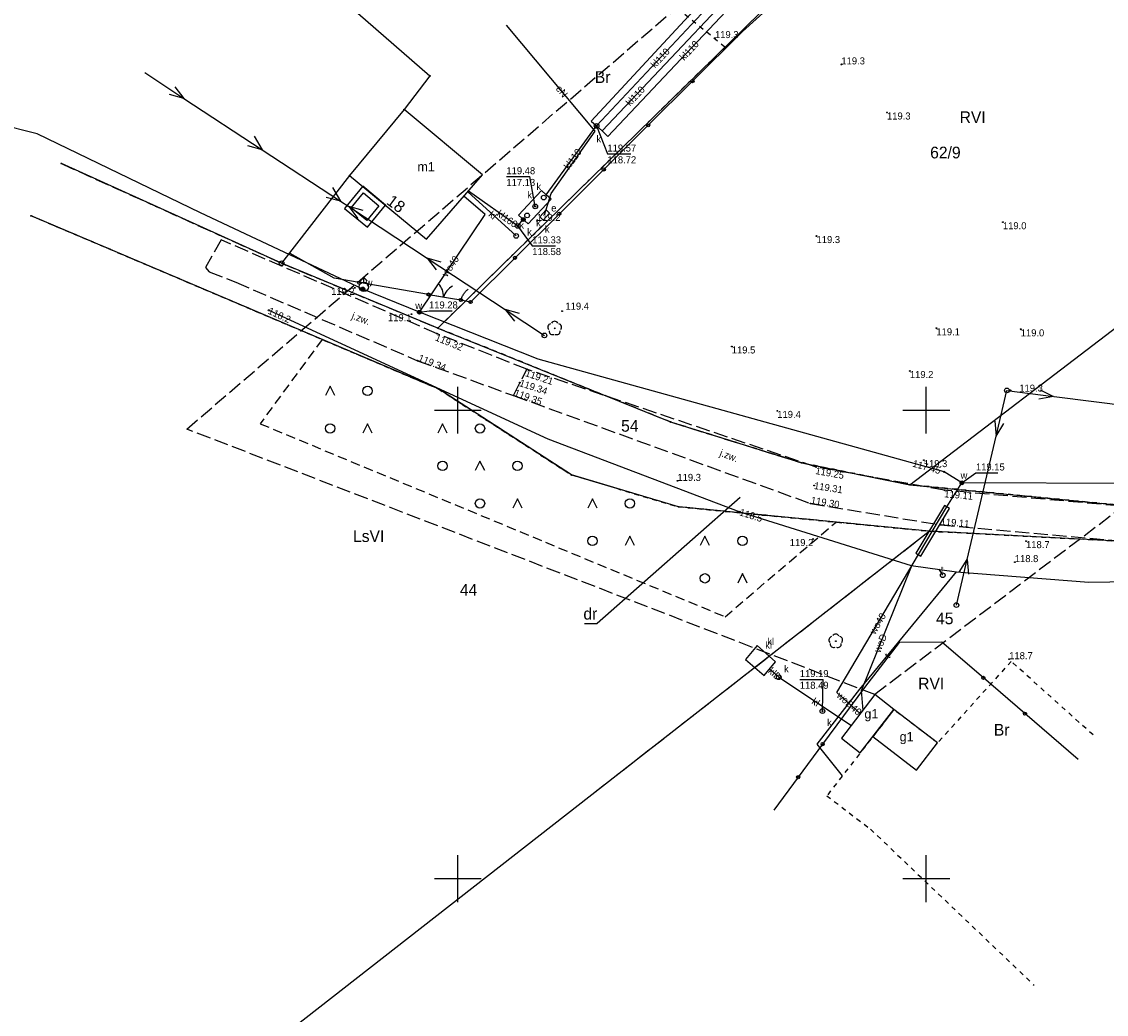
# Model space of a CAD drawing. Extents: x 7406259 to 7407315, y 5864971 to 5865521.
# Tile 3 of 8: x 7406453 to 7406569, y 5865136 to 5865241. Entities that reach past the tile are written whole.
import ezdxf
from ezdxf.enums import TextEntityAlignment as Align

# ---------------------------------------------------------------- set-up
doc = ezdxf.new("R2010")
doc.units = 0
doc.header["$MEASUREMENT"] = 0
for name, pattern in [('1', [0]), ('2_OTKJ', [2, 1.5, -0.5]), ('2_OTZZ', [1.5, 1, -0.5]), ('3_EGBT', [0]), ('3_EGBU_A', [0]), ('4_SUEP_A', [0]), ('4_SUKM', [0]), ('4_SUKP', [0]), ('4_SULO', [0]), ('4_SUPK', [0]), ('4_SUTP_A', [0]), ('4_SUWP', [0]), ('7', [2, 1.5, -0.5]), ('GUK', [2, 1.5, -0.5]), ('GUZ', [1, 0.5, -0.5])]:
    doc.linetypes.add(name, pattern=pattern)
doc.layers.get('0').update_dxf_attribs({"linetype": 'CONTINUOUS'})
for name, color, linetype in [('Dzialki', 7, '1'), ('EADTD_T_0', 216, 'CONTINUOUS'), ('EGBB_E_T_0', 7, 'CONTINUOUS'), ('EGBB_L_0', 36, '3_EGBU_A'), ('EGBE_L_0', 7, '3_EGBT'), ('Kontury', 96, 'GUK'), ('Numery_dzialek', 7, 'CONTINUOUS'), ('Numery_konturow', 96, 'CONTINUOUS'), ('Numery_uzytkow', 96, 'CONTINUOUS'), ('OTK_E_T_0', 7, 'CONTINUOUS'), ('OTK_L_0', 7, '2_OTKJ'), ('OTO_L_0', 7, 'CONTINUOUS'), ('OTO_L_1', 7, 'CONTINUOUS'), ('OTO_L_2', 7, 'CONTINUOUS'), ('OTR_T_0', 7, 'CONTINUOUS'), ('OTR_T_1', 7, 'CONTINUOUS'), ('OTZ_L_0', 7, '2_OTZZ'), ('OTZ_T_0', 96, 'CONTINUOUS'), ('Podzial_sekcyjny_krzyze', 7, '1'), ('Punkty', 7, 'CONTINUOUS'), ('SUE_E_T_1', 1, 'CONTINUOUS'), ('SUE_T_4', 1, 'CONTINUOUS'), ('SUEP_E_T_0', 1, 'CONTINUOUS'), ('SUEP_L_0', 1, '4_SUEP_A'), ('SUK_E_T_2', 36, 'CONTINUOUS'), ('SUK_E_T_4', 36, 'CONTINUOUS'), ('SUK_E_T_5', 36, 'CONTINUOUS'), ('SUK_L_3', 36, '4_SUKM'), ('SUK_T_3', 36, 'CONTINUOUS'), ('SUK_T_4', 36, 'CONTINUOUS'), ('SUKP_E_T_0', 36, 'CONTINUOUS'), ('SUKP_L_0', 36, '4_SUKP'), ('SUKR_T_0', 36, 'CONTINUOUS'), ('SUL_L_1', 7, '4_SULO'), ('SUP_E_T_1', 7, 'CONTINUOUS'), ('SUP_L_1', 7, '4_SUPK'), ('SUP_T_2', 7, 'CONTINUOUS'), ('SUP_T_4', 7, 'CONTINUOUS'), ('SUTP_E_T_0', 30, 'CONTINUOUS'), ('SUTP_L_0', 30, '4_SUTP_A'), ('SUTR_T_0', 30, 'CONTINUOUS'), ('SUW_E_T_2', 5, 'CONTINUOUS'), ('SUW_T_2', 5, 'CONTINUOUS'), ('SUW_T_5', 5, 'CONTINUOUS'), ('SUWP_E_T_0', 5, 'CONTINUOUS'), ('SUWP_L_0', 5, '4_SUWP'), ('SUWR_T_0', 5, 'CONTINUOUS'), ('Uzytki', 96, 'GUZ'), ('ZAKRES_L_0', 7, '7')]:
    doc.layers.add(name, color=color, linetype=linetype)

# ---------------------------------------------------------------- blocks, each defined once
blk = doc.blocks.new('GRO')
at = {"linetype": 'Continuous'}
blk.add_circle((0, 0), 0.045, dxfattribs=at)
blk = doc.blocks.new('GRT')
at = {"linetype": 'Continuous'}
blk.add_circle((0, 0), 0.25, dxfattribs=at)
blk = doc.blocks.new('2_OTZZ')
at = {"linetype": 'Continuous'}
for p, q in [((-2, 2.5), (-2.5, 1.5)), ((-1.5, 1.5), (-2, 2.5)), ((2, -1.5), (1.5, -2.5)), ((2.5, -2.5), (2, -1.5))]:
    blk.add_line(p, q, dxfattribs=at)
for centre in [(2, 2), (-2, -2)]:
    blk.add_circle(centre, 0.5, dxfattribs=at)
blk = doc.blocks.new('2_OTRN')
at = {"linetype": 'Continuous'}
blk.add_circle((0, 0), 0.045, dxfattribs=at)
blk = doc.blocks.new('2_OTRS')
at = {"linetype": 'Continuous'}
blk.add_circle((0, 0), 0.045, dxfattribs=at)
blk = doc.blocks.new('2_OTZL')
at = {"linetype": 'Continuous'}
blk.add_circle((0, 0), 0.045, dxfattribs=at)
for centre, start, end in [((-0.36, 0.12), 102.1445, 221.86), ((0, 0.38), 30.1401, 149.8599), ((0.36, 0.12), 318.14, 77.8555), ((-0.22, -0.3), 174.1482, 293.8542), ((0.22, -0.3), 246.1458, 5.8518)]:
    blk.add_arc(centre, 0.375, start, end, dxfattribs=at)
blk = doc.blocks.new('4_SUES')
at = {"linetype": 'Continuous'}
for p, q in [((0.5, 0.25), (-0.5, 0.25)), ((-0.5, 0.25), (-0.5, -0.25)), ((0.5, -0.25), (0.5, 0.25)), ((-0.5, -0.25), (0.5, -0.25))]:
    blk.add_line(p, q, dxfattribs=at)
blk = doc.blocks.new('4_SUKS')
at = {"linetype": 'Continuous'}
blk.add_circle((0, 0), 0.25, dxfattribs=at)
blk = doc.blocks.new('4_SUKU')
at = {"linetype": 'Continuous'}
for radius in [0.2, 0.175, 0.15, 0.125, 0.1, 0.075, 0.05, 0.025, 0.00715]:
    blk.add_circle((0, 0), radius, dxfattribs=at)
blk = doc.blocks.new('4_SUPS')
at = {"linetype": 'Continuous'}
blk.add_circle((0, 0), 0.0625, dxfattribs=at)
blk = doc.blocks.new('4_SUPP')
at = {"linetype": 'Continuous'}
blk.add_circle((0, 0), 0.25, dxfattribs=at)
blk = doc.blocks.new('4_SUPW')
at = {"linetype": 'Continuous'}
blk.add_circle((0, 0), 0.25, dxfattribs=at)
blk = doc.blocks.new('4_SUWH')
at = {"linetype": 'Continuous'}
for p, q in [((0, 1), (-0.3536, 0.6464)), ((0, 1), (0.3536, 0.6464)), ((0, 0.5), (0, 1))]:
    blk.add_line(p, q, dxfattribs=at)
blk.add_circle((0, 0), 0.5, dxfattribs=at)
blk = doc.blocks.new('4_SUWW')
at = {"linetype": 'Continuous'}
for radius in [0.2, 0.175, 0.15, 0.125, 0.1, 0.075, 0.05, 0.025, 0.00715]:
    blk.add_circle((0, 0), radius, dxfattribs=at)

msp = doc.modelspace()

# ---------------------------------------------------------------- linework, layer by layer
at = {"layer": 'Dzialki'}
for p, q in [((7406483.76, 5865247.26), (7406497.03, 5865235.67)), ((7406535.56, 5865245.65), (7406497.88, 5865208.76)), ((7406497.03, 5865235.67), (7406494.29, 5865232.09)), ((7406494.29, 5865232.09), (7406488.46, 5865225.05)), ((7406548.25, 5865192.04), (7406601.67, 5865232.79)), ((7406481.2, 5865215.68), (7406457.69, 5865226.32)), ((7406488.46, 5865225.05), (7406481.2, 5865215.68)), ((7406497.93, 5865202.27), (7406454.46, 5865220.74)), ((7406497.88, 5865208.76), (7406481.2, 5865215.68)), ((7406497.88, 5865208.76), (7406522.7, 5865198.74)), ((7406512.13, 5865193.08), (7406497.93, 5865202.27)), ((7406522.7, 5865198.74), (7406536.7, 5865194.37)), ((7406536.7, 5865194.37), (7406548.25, 5865192.04)), ((7406523.57, 5865189.68), (7406512.13, 5865193.08)), ((7406548.25, 5865192.04), (7406593.02, 5865187.68)), ((7406550.31, 5865187.08), (7406523.57, 5865189.68)), ((7406392.49, 5865063.92), (7406550.31, 5865187.08)), ((7406585.14, 5865185.27), (7406550.31, 5865187.08))]:
    msp.add_line(p, q, dxfattribs=at)
at = {"layer": 'EGBB_L_0', "linetype": '3_EGBU_A'}
for p, q in [((7406494.29, 5865232.09), (7406488.46, 5865225.05)), ((7406502.63, 5865225.1), (7406494.29, 5865232.09)), ((7406488.46, 5865225.05), (7406496.67, 5865218.24)), ((7406496.67, 5865218.24), (7406502.63, 5865225.1)), ((7406544.5, 5865169.64), (7406540.95, 5865165)), ((7406546.54, 5865168.04), (7406544.5, 5865169.64)), ((7406542.96, 5865163.44), (7406546.54, 5865168.04)), ((7406546.54, 5865168.04), (7406544.31, 5865165.17)), ((7406551.2, 5865164.48), (7406546.54, 5865168.04)), ((7406540.95, 5865165), (7406542.96, 5865163.44)), ((7406544.31, 5865165.17), (7406548.95, 5865161.57)), ((7406548.95, 5865161.57), (7406551.2, 5865164.48))]:
    msp.add_line(p, q, dxfattribs=at)
at = {"layer": 'EGBE_L_0', "linetype": '3_EGBT'}
for p, q in [((7406489.85, 5865223.9), (7406487.92, 5865221.54)), ((7406492.28, 5865221.88), (7406489.85, 5865223.9)), ((7406488.62, 5865221.61), (7406489.92, 5865223.19)), ((7406489.92, 5865223.19), (7406491.58, 5865221.81)), ((7406487.92, 5865221.54), (7406490.36, 5865219.54)), ((7406490.29, 5865220.24), (7406488.62, 5865221.61)), ((7406491.58, 5865221.81), (7406490.29, 5865220.24)), ((7406490.36, 5865219.54), (7406492.28, 5865221.88))]:
    msp.add_line(p, q, dxfattribs=at)
at = {"layer": 'Kontury'}
for p, q in [((7406457.69, 5865226.32), (7406481.2, 5865215.68)), ((7406497.93, 5865202.27), (7406454.46, 5865220.74)), ((7406481.2, 5865215.68), (7406497.88, 5865208.76)), ((7406497.88, 5865208.76), (7406522.7, 5865198.74)), ((7406512.13, 5865193.08), (7406497.93, 5865202.27)), ((7406522.7, 5865198.74), (7406536.7, 5865194.37)), ((7406536.7, 5865194.37), (7406548.25, 5865192.04)), ((7406523.57, 5865189.68), (7406512.13, 5865193.08)), ((7406548.25, 5865192.04), (7406638.87, 5865183.21)), ((7406550.31, 5865187.08), (7406523.57, 5865189.68)), ((7406514.49, 5865159.12), (7406550.31, 5865187.08)), ((7406585.14, 5865185.27), (7406550.31, 5865187.08))]:
    msp.add_line(p, q, dxfattribs=at)
at = {"layer": 'Numery_uzytkow', "linetype": 'Continuous'}
for p in [(7406530.14, 5865190.67), (7406513.53, 5865177.23)]:
    msp.add_line(p, (7406514.89, 5865177.23), dxfattribs=at)
at = {"layer": 'OTK_L_0', "linetype": '2_OTKJ'}
for p, q in [((7406474.73, 5865218.18), (7406473.08, 5865215.24)), ((7406497.8, 5865208.16), (7406474.73, 5865218.18)), ((7406473.08, 5865215.24), (7406473.46, 5865214.76)), ((7406473.46, 5865214.76), (7406476.31, 5865213.65)), ((7406476.31, 5865213.65), (7406495.71, 5865205.28)), ((7406507.37, 5865204.36), (7406497.8, 5865208.16)), ((7406495.71, 5865205.28), (7406505.95, 5865201.56)), ((7406505.95, 5865201.56), (7406507.37, 5865204.36)), ((7406538.26, 5865193.93), (7406507.37, 5865204.36)), ((7406505.95, 5865201.56), (7406537.64, 5865190.04)), ((7406551.96, 5865191.45), (7406538.26, 5865193.93)), ((7406602.54, 5865186.92), (7406551.96, 5865191.45)), ((7406537.64, 5865190.04), (7406551.51, 5865187.76)), ((7406551.51, 5865187.76), (7406602.35, 5865183.19))]:
    msp.add_line(p, q, dxfattribs=at)
at = {"layer": 'OTO_L_0'}
for p, q in [((7406533.32, 5865243.04), (7406530.37, 5865240.41)), ((7406530.37, 5865240.41), (7406525.05, 5865235.12)), ((7406525.05, 5865235.12), (7406520.32, 5865230.4)), ((7406520.32, 5865230.4), (7406515.58, 5865225.69)), ((7406515.58, 5865225.69), (7406510.84, 5865220.97)), ((7406510.84, 5865220.97), (7406506.11, 5865216.26)), ((7406486.8, 5865214.07), (7406482.11, 5865216.71)), ((7406506.11, 5865216.26), (7406501.37, 5865211.54)), ((7406489.48, 5865213.61), (7406486.8, 5865214.07)), ((7406496.87, 5865212.34), (7406489.48, 5865213.61)), ((7406547.1, 5865175.21), (7406543.4, 5865170.39)), ((7406551.65, 5865175.25), (7406547.1, 5865175.21)), ((7406556.09, 5865171.43), (7406551.65, 5865175.25)), ((7406560.53, 5865167.61), (7406556.09, 5865171.43)), ((7406543.4, 5865170.39), (7406538.94, 5865164.36)), ((7406566.21, 5865162.72), (7406560.53, 5865167.61)), ((7406538.94, 5865164.36), (7406536.33, 5865160.82)), ((7406536.33, 5865160.82), (7406533.72, 5865157.29))]:
    msp.add_line(p, q, dxfattribs=at)
for centre in [(7406525.05, 5865235.12), (7406520.32, 5865230.4), (7406515.58, 5865225.69), (7406510.84, 5865220.97), (7406506.11, 5865216.26), (7406489.48, 5865213.61), (7406556.09, 5865171.43), (7406560.53, 5865167.61), (7406538.94, 5865164.36), (7406536.33, 5865160.82)]:
    msp.add_circle(centre, 0.17, dxfattribs=at)
at = {"layer": 'OTO_L_1'}
for p, q in [((7406496.87, 5865212.34), (7406497.98, 5865212.15)), ((7406497.74, 5865212.19), (7406499.22, 5865211.95)), ((7406499.22, 5865211.95), (7406500.33, 5865211.76))]:
    msp.add_line(p, q, dxfattribs=at)
for centre in [(7406496.87, 5865212.34), (7406500.33, 5865211.76)]:
    msp.add_circle(centre, 0.17, dxfattribs=at)
for centre, start, end in [((7406496.48, 5865212.13), 358.4284, 42.5028), ((7406500.38, 5865211.47), 118.4652, 162.5395)]:
    msp.add_arc(centre, 2, start, end, dxfattribs=at)
at = {"layer": 'OTO_L_2'}
for p, q in [((7406500.43, 5865212.03), (7406500.48, 5865212.13)), ((7406500.48, 5865212.13), (7406500.52, 5865212.21)), ((7406500.52, 5865212.21), (7406500.57, 5865212.29)), ((7406500.57, 5865212.29), (7406500.62, 5865212.37)), ((7406500.62, 5865212.37), (7406500.67, 5865212.46)), ((7406500.67, 5865212.46), (7406500.72, 5865212.53)), ((7406500.72, 5865212.53), (7406500.78, 5865212.6)), ((7406500.78, 5865212.6), (7406500.84, 5865212.66)), ((7406500.84, 5865212.66), (7406500.9, 5865212.73)), ((7406500.9, 5865212.73), (7406500.96, 5865212.79)), ((7406500.96, 5865212.79), (7406501.02, 5865212.85)), ((7406501.02, 5865212.85), (7406501.09, 5865212.91)), ((7406501.09, 5865212.91), (7406501.12, 5865212.92)), ((7406500.33, 5865211.76), (7406500.36, 5865211.85)), ((7406500.33, 5865211.76), (7406500.85, 5865211.65)), ((7406500.36, 5865211.85), (7406500.4, 5865211.95)), ((7406500.4, 5865211.95), (7406500.43, 5865212.03)), ((7406500.85, 5865211.65), (7406501.37, 5865211.54))]:
    msp.add_line(p, q, dxfattribs=at)
for centre in [(7406500.33, 5865211.76), (7406501.37, 5865211.54)]:
    msp.add_circle(centre, 0.17, dxfattribs=at)
at = {"layer": 'OTZ_L_0', "linetype": '2_OTZZ'}
for p, q in [((7406485.53, 5865207.54), (7406478.9, 5865198.55)), ((7406497.93, 5865202.27), (7406485.53, 5865207.54)), ((7406512.13, 5865193.08), (7406497.93, 5865202.27)), ((7406478.9, 5865198.55), (7406528.52, 5865177.95)), ((7406523.57, 5865189.68), (7406512.13, 5865193.08)), ((7406540.37, 5865188.05), (7406523.57, 5865189.68)), ((7406528.52, 5865177.95), (7406540.37, 5865188.05))]:
    msp.add_line(p, q, dxfattribs=at)
at = {"layer": 'Podzial_sekcyjny_krzyze'}
for p, q in [((7406500, 5865197.5), (7406500, 5865202.5)), ((7406550, 5865197.5), (7406550, 5865202.5)), ((7406497.5, 5865200), (7406502.5, 5865200)), ((7406547.5, 5865200), (7406552.5, 5865200)), ((7406500, 5865147.5), (7406500, 5865152.5)), ((7406550, 5865147.5), (7406550, 5865152.5)), ((7406497.5, 5865150), (7406502.5, 5865150)), ((7406547.5, 5865150), (7406552.5, 5865150))]:
    msp.add_line(p, q, dxfattribs=at)
at = {"layer": 'SUEP_L_0', "linetype": '4_SUEP_A'}
for p, q in [((7406514.66, 5865229.77), (7406505.2, 5865241.08)), ((7406466.59, 5865236.03), (7406470.77, 5865233.28)), ((7406469.79, 5865234.52), (7406470.77, 5865233.28)), ((7406470.77, 5865233.28), (7406469.24, 5865233.69)), ((7406470.77, 5865233.28), (7406479.12, 5865227.79)), ((7406509.97, 5865223.11), (7406514.66, 5865229.77)), ((7406478.28, 5865229.24), (7406479.12, 5865227.79)), ((7406479.12, 5865227.79), (7406477.6, 5865228.2)), ((7406479.12, 5865227.79), (7406487.48, 5865222.29)), ((7406486.64, 5865223.75), (7406487.48, 5865222.29)), ((7406487.48, 5865222.29), (7406485.95, 5865222.7)), ((7406509.27, 5865220.83), (7406509.97, 5865223.11)), ((7406487.48, 5865222.29), (7406488.36, 5865221.72)), ((7406488.36, 5865221.72), (7406496.72, 5865216.22)), ((7406489.89, 5865221.31), (7406488.36, 5865221.72)), ((7406488.36, 5865221.72), (7406489.34, 5865220.47)), ((7406496.72, 5865216.22), (7406505.07, 5865210.73)), ((7406498.24, 5865215.81), (7406496.72, 5865216.22)), ((7406496.72, 5865216.22), (7406497.7, 5865214.98)), ((7406505.07, 5865210.73), (7406509.25, 5865207.98)), ((7406506.6, 5865210.32), (7406505.07, 5865210.73)), ((7406505.07, 5865210.73), (7406506.05, 5865209.49)), ((7406557.45, 5865197.24), (7406558.6, 5865202.11)), ((7406558.6, 5865202.11), (7406563.56, 5865201.47)), ((7406562.14, 5865202.16), (7406563.56, 5865201.47)), ((7406563.56, 5865201.47), (7406562.01, 5865201.17)), ((7406563.65, 5865201.46), (7406573.57, 5865200.19)), ((7406557.31, 5865198.82), (7406557.45, 5865197.24)), ((7406557.45, 5865197.24), (7406558.28, 5865198.59)), ((7406554.35, 5865184.05), (7406557.45, 5865197.24)), ((7406553.21, 5865179.19), (7406554.35, 5865184.05)), ((7406553.52, 5865182.71), (7406554.35, 5865184.05)), ((7406554.35, 5865184.05), (7406554.49, 5865182.48))]:
    msp.add_line(p, q, dxfattribs=at)
at = {"layer": 'SUK_L_3', "linetype": '4_SUKM'}
for p, q in [((7406531.94, 5865174.89), (7406530.7, 5865173.37)), ((7406533.89, 5865173.15), (7406531.94, 5865174.89)), ((7406530.7, 5865173.37), (7406532.68, 5865171.68)), ((7406532.68, 5865171.68), (7406533.89, 5865173.15))]:
    msp.add_line(p, q, dxfattribs=at)
at = {"layer": 'SUKP_L_0', "linetype": '4_SUKP'}
for p, q in [((7406527.86, 5865245.58), (7406514.25, 5865230.86)), ((7406528.52, 5865245.02), (7406514.81, 5865230.33)), ((7406529.2, 5865244.42), (7406515.4, 5865229.81)), ((7406529.83, 5865243.86), (7406516.03, 5865229.21)), ((7406514.25, 5865230.86), (7406514.81, 5865230.33)), ((7406509.44, 5865222.98), (7406514.81, 5865230.33)), ((7406515.4, 5865229.81), (7406514.81, 5865230.33)), ((7406516.03, 5865229.21), (7406515.4, 5865229.81)), ((7406506.23, 5865218.59), (7406501.06, 5865223.29)), ((7406506.39, 5865219.66), (7406501.13, 5865223.37)), ((7406506.99, 5865220.34), (7406506.39, 5865219.66)), ((7406534.25, 5865171.5), (7406533.27, 5865172.39)), ((7406534.25, 5865171.5), (7406542.01, 5865166.34))]:
    msp.add_line(p, q, dxfattribs=at)
at = {"layer": 'SUKR_T_0', "linetype": 'Continuous'}
for p, q in [((7406514.81, 5865230.33), (7406515.97, 5865227.35)), ((7406515.97, 5865227.35), (7406518.47, 5865227.35)), ((7406505.19, 5865224.93), (7406507.69, 5865224.93)), ((7406508.26, 5865221.75), (7406507.69, 5865224.93)), ((7406506.39, 5865219.66), (7406507.95, 5865217.55)), ((7406507.95, 5865217.55), (7406510.44, 5865217.55)), ((7406536.5, 5865171.26), (7406539, 5865171.26)), ((7406538.92, 5865167.88), (7406539, 5865171.26))]:
    msp.add_line(p, q, dxfattribs=at)
at = {"layer": 'SUL_L_1', "linetype": '4_SULO'}
for p, q in [((7406551.95, 5865189.83), (7406548.9, 5865184.74)), ((7406549.43, 5865184.42), (7406552.47, 5865189.51)), ((7406552.47, 5865189.51), (7406551.95, 5865189.83)), ((7406548.9, 5865184.74), (7406549.43, 5865184.42))]:
    msp.add_line(p, q, dxfattribs=at)
at = {"layer": 'SUP_L_1', "linetype": '4_SUPK'}
for p, q in [((7406508.93, 5865223.46), (7406506.48, 5865220.82)), ((7406507.51, 5865219.87), (7406509.96, 5865222.51)), ((7406509.44, 5865222.98), (7406508.93, 5865223.46)), ((7406509.96, 5865222.51), (7406509.44, 5865222.98)), ((7406506.48, 5865220.82), (7406507.51, 5865219.87))]:
    msp.add_line(p, q, dxfattribs=at)
at = {"layer": 'SUTP_L_0', "linetype": '4_SUTP_A'}
for p, q in [((7406479.83, 5865210.66), (7406509.62, 5865196.95)), ((7406509.62, 5865196.95), (7406530.1, 5865189.15)), ((7406530.1, 5865189.15), (7406548.4, 5865183.43)), ((7406548.4, 5865183.43), (7406553.24, 5865182.76)), ((7406542.9, 5865170.23), (7406553.24, 5865182.76)), ((7406551.75, 5865182.38), (7406551.36, 5865183.02)), ((7406553.24, 5865182.76), (7406567.36, 5865181.64)), ((7406567.36, 5865181.64), (7406587.17, 5865181.93)), ((7406538.35, 5865164.34), (7406542.9, 5865170.23)), ((7406541.05, 5865160.97), (7406538.35, 5865164.34))]:
    msp.add_line(p, q, dxfattribs=at)
at = {"layer": 'SUWP_L_0', "linetype": '4_SUWP'}
for p, q in [((7406455.12, 5865229.49), (7406450.77, 5865230.59)), ((7406472.53, 5865221.07), (7406455.12, 5865229.49)), ((7406502.92, 5865220.87), (7406500.66, 5865222.83)), ((7406489.87, 5865212.93), (7406472.53, 5865221.07)), ((7406495.9, 5865210.45), (7406502.92, 5865220.87)), ((7406489.87, 5865212.93), (7406489.98, 5865213.17)), ((7406495.9, 5865210.45), (7406489.87, 5865212.93)), ((7406508.59, 5865205.45), (7406495.9, 5865210.45)), ((7406551.9, 5865193.42), (7406508.59, 5865205.45)), ((7406553.8, 5865192.24), (7406551.9, 5865193.42)), ((7406552.21, 5865189.67), (7406553.8, 5865192.24)), ((7406607.24, 5865192.05), (7406553.8, 5865192.24)), ((7406549.16, 5865184.58), (7406552.21, 5865189.67)), ((7406540.47, 5865169.86), (7406549.16, 5865184.58)), ((7406543.07, 5865170.08), (7406548.42, 5865183.32)), ((7406540.47, 5865169.86), (7406542.98, 5865167.59)), ((7406543.25, 5865167.94), (7406543.07, 5865170.08))]:
    msp.add_line(p, q, dxfattribs=at)
at = {"layer": 'SUWR_T_0', "linetype": 'Continuous'}
for p, q in [((7406495.9, 5865210.45), (7406496.93, 5865210.6)), ((7406496.93, 5865210.6), (7406499.4, 5865210.6)), ((7406553.8, 5865192.24), (7406555.3, 5865193.31)), ((7406555.3, 5865193.31), (7406557.63, 5865193.31))]:
    msp.add_line(p, q, dxfattribs=at)
at = {"layer": 'Uzytki'}
for p, q in [((7406528.5, 5865238.74), (7406502.39, 5865260.17)), ((7406508.88, 5865219.53), (7406528.5, 5865238.74)), ((7406457.69, 5865226.32), (7406481.2, 5865215.68)), ((7406454.46, 5865220.74), (7406497.93, 5865202.27)), ((7406497.88, 5865208.76), (7406508.88, 5865219.53)), ((7406481.2, 5865215.68), (7406497.88, 5865208.76)), ((7406522.7, 5865198.74), (7406497.88, 5865208.76)), ((7406497.93, 5865202.27), (7406512.13, 5865193.08)), ((7406536.7, 5865194.37), (7406522.7, 5865198.74)), ((7406548.25, 5865192.04), (7406536.7, 5865194.37)), ((7406512.13, 5865193.08), (7406523.57, 5865189.68)), ((7406638.87, 5865183.21), (7406548.25, 5865192.04)), ((7406523.57, 5865189.68), (7406550.31, 5865187.08)), ((7406550.31, 5865187.08), (7406585.14, 5865185.27)), ((7406559.06, 5865173.19), (7406551.2, 5865164.48)), ((7406567.8, 5865165.34), (7406559.06, 5865173.19)), ((7406546.54, 5865168.04), (7406539.39, 5865158.84)), ((7406551.2, 5865164.48), (7406546.54, 5865168.04)), ((7406539.39, 5865158.84), (7406544.05, 5865155.28)), ((7406544.05, 5865155.28), (7406561.51, 5865138.62))]:
    msp.add_line(p, q, dxfattribs=at)
at = {"layer": 'ZAKRES_L_0', "linetype": '7'}
for p, q in [((7406471.09, 5865197.98), (7406570.08, 5865283.17)), ((7406617.46, 5865224.91), (7406544.5, 5865169.64)), ((7406544.5, 5865169.64), (7406471.09, 5865197.98))]:
    msp.add_line(p, q, dxfattribs=at)

# ---------------------------------------------------------------- block references
at = {"layer": 'OTR_T_0'}
for p in [(7406497.8, 5865208.16), (7406495.71, 5865205.28), (7406507.37, 5865204.36), (7406506.62, 5865202.94), (7406505.95, 5865201.56), (7406538.26, 5865193.93), (7406538.04, 5865191.96), (7406551.96, 5865191.45), (7406537.64, 5865190.04), (7406551.51, 5865187.76)]:
    msp.add_blockref('2_OTRS', p, dxfattribs=at)
at = {"layer": 'OTR_T_1'}
for p in [(7406527.45, 5865239.71), (7406540.94, 5865236.9), (7406545.81, 5865231.77), (7406508.45, 5865220.2), (7406558.18, 5865220.06), (7406538.29, 5865218.58), (7406489, 5865213.05), (7406495.06, 5865210.24), (7406511.13, 5865210.56), (7406551.08, 5865208.74), (7406560.08, 5865208.63), (7406529.24, 5865206.8), (7406548.25, 5865204.18), (7406558.99, 5865202.11), (7406534.1, 5865199.92), (7406549.73, 5865194.67), (7406523.44, 5865192.45), (7406537.94, 5865186.25), (7406560.65, 5865186.02), (7406559.45, 5865183.78), (7406558.85, 5865173.42)]:
    msp.add_blockref('2_OTRN', p, dxfattribs=at)
at = {"layer": 'OTZ_L_0'}
for p in [(7406488.37, 5865200.05), (7406500.37, 5865196.05), (7406504.37, 5865192.05), (7406516.37, 5865188.05), (7406528.37, 5865184.05)]:
    msp.add_blockref('2_OTZZ', p, dxfattribs=at)
at = {"layer": 'OTZ_T_0'}
for p in [(7406510.34, 5865208.73), (7406540.34, 5865175.34)]:
    msp.add_blockref('2_OTZL', p, dxfattribs=at)
at = {"layer": 'Punkty'}
for name, p in [('GRO', (7406497.03, 5865235.67)), ('GRO', (7406494.29, 5865232.09)), ('GRO', (7406457.69, 5865226.32)), ('GRO', (7406488.46, 5865225.05)), ('GRO', (7406454.46, 5865220.74)), ('GRT', (7406481.2, 5865215.68)), ('GRO', (7406497.88, 5865208.76)), ('GRO', (7406497.93, 5865202.27)), ('GRO', (7406522.7, 5865198.74)), ('GRO', (7406536.7, 5865194.37)), ('GRO', (7406512.13, 5865193.08)), ('GRO', (7406548.25, 5865192.04)), ('GRO', (7406523.57, 5865189.68)), ('GRO', (7406550.31, 5865187.08))]:
    msp.add_blockref(name, p, dxfattribs=at)
at = {"layer": 'SUE_T_4', "rotation": 227.169022}
msp.add_blockref('4_SUES', (7406509.27, 5865220.83), dxfattribs=at)
at = {"layer": 'SUK_T_3'}
for p in [(7406514.81, 5865230.33), (7406506.39, 5865219.66), (7406538.92, 5865167.88)]:
    msp.add_blockref('4_SUKS', p, dxfattribs=at)
at = {"layer": 'SUK_T_4'}
msp.add_blockref('4_SUKU', (7406506.99, 5865220.34), dxfattribs=at)
at = {"layer": 'SUKR_T_0'}
for p in [(7406514.81, 5865230.33), (7406508.26, 5865221.75), (7406506.39, 5865219.66), (7406538.92, 5865167.88)]:
    msp.add_blockref('4_SUPS', p, dxfattribs=at)
at = {"layer": 'SUP_T_2'}
for p in [(7406509.25, 5865207.98), (7406558.6, 5865202.11), (7406553.21, 5865179.19)]:
    msp.add_blockref('4_SUPP', p, dxfattribs=at)
at = {"layer": 'SUP_T_4'}
for p in [(7406509.17, 5865222.69), (7406508.26, 5865221.75), (7406507.4, 5865220.78), (7406506.23, 5865218.59), (7406551.75, 5865182.38), (7406534.25, 5865171.5)]:
    msp.add_blockref('4_SUPW', p, dxfattribs=at)
at = {"layer": 'SUTR_T_0'}
for p in [(7406479.83, 5865210.66), (7406530.1, 5865189.15)]:
    msp.add_blockref('4_SUPS', p, dxfattribs=at)
at = {"layer": 'SUW_T_2'}
msp.add_blockref('4_SUWH', (7406489.98, 5865213.17), dxfattribs=at)
at = {"layer": 'SUW_T_5'}
for p in [(7406489.87, 5865212.93), (7406495.9, 5865210.45), (7406553.8, 5865192.24)]:
    msp.add_blockref('4_SUWW', p, dxfattribs=at)
at = {"layer": 'SUWR_T_0'}
for p in [(7406495.9, 5865210.45), (7406551.9, 5865193.42), (7406553.8, 5865192.24)]:
    msp.add_blockref('4_SUPS', p, dxfattribs=at)

# ---------------------------------------------------------------- texts
at = {"layer": 'EADTD_T_0'}
msp.add_text('18', height=1.25, rotation=323.53, dxfattribs=at).set_placement((7406493.04, 5865221.52), align=Align.CENTER)
at = {"layer": 'EGBB_E_T_0'}
for s, p in [('m1', (7406496.62, 5865225.98)), ('g1', (7406544.14, 5865167.44)), ('g1', (7406547.9, 5865165))]:
    msp.add_text(s, height=1, dxfattribs=at).set_placement(p, align=Align.MIDDLE)
at = {"layer": 'Numery_dzialek'}
msp.add_text('62/9', height=1.25, dxfattribs=at).set_placement((7406552.04, 5865227.52), align=Align.MIDDLE)
for s, p in [('54', (7406517.43, 5865198.95)), ('44', (7406500.22, 5865181.44)), ('45', (7406551.04, 5865178.4))]:
    msp.add_text(s, height=1.25, dxfattribs=at).set_placement(p, align=Align.TOP_LEFT)
at = {"layer": 'Numery_konturow'}
msp.add_text('RVI', height=1.25, dxfattribs=at).set_placement((7406554.95, 5865231.27), align=Align.MIDDLE)
for s, p in [('LsVI', (7406492.16, 5865187.18)), ('RVI', (7406551.92, 5865171.44))]:
    msp.add_text(s, height=1.25, dxfattribs=at).set_placement(p, align=Align.TOP_RIGHT)
at = {"layer": 'Numery_uzytkow'}
msp.add_text('Br', height=1.25, dxfattribs=at).set_placement((7406515.46, 5865235.55), align=Align.MIDDLE)
msp.add_text('dr', height=1.25, dxfattribs=at).set_placement((7406514.89, 5865177.65), align=Align.RIGHT)
msp.add_text('Br', height=1.25, dxfattribs=at).set_placement((7406557.21, 5865165.26))
at = {"layer": 'OTK_E_T_0'}
for rotation, p in [(338.9625, (7406489.64, 5865209.69)), (339.2744, (7406528.92, 5865195.05))]:
    msp.add_text('j.zw.', height=0.75, rotation=rotation, dxfattribs=at).set_placement(p, align=Align.MIDDLE)
at = {"layer": 'OTR_T_0'}
for s, rotation, p in [('119.32', 337.7954, (7406497.8, 5865208.16)), ('119.21', 341.3427, (7406507.37, 5865204.36)), ('119.25', 349.7393, (7406538.26, 5865193.93)), ('119.11', 354.8822, (7406551.96, 5865191.45))]:
    msp.add_text(s, height=0.75, rotation=rotation, dxfattribs=at).set_placement(p, align=Align.TOP_LEFT)
for s, rotation, p in [('119.34', 338.3527, (7406495.71, 5865205.28)), ('119.35', 340.0227, (7406505.95, 5865201.56)), ('119.30', 350.665, (7406537.64, 5865190.04)), ('119.11', 354.8635, (7406551.51, 5865187.76))]:
    msp.add_text(s, height=0.75, rotation=rotation, dxfattribs=at).set_placement(p)
for s, rotation, p in [('119.34', 342.0251, (7406506.62, 5865202.94)), ('119.31', 351.0649, (7406538.04, 5865191.96))]:
    msp.add_text(s, height=0.75, rotation=rotation, dxfattribs=at).set_placement(p, align=Align.MIDDLE_LEFT)
at = {"layer": 'OTR_T_1'}
for s, p in [('119.3', (7406527.45, 5865239.71)), ('119.3', (7406540.94, 5865236.9)), ('119.2', (7406508.45, 5865220.2)), ('119.4', (7406511.49, 5865210.73)), ('119.3', (7406559.93, 5865201.98)), ('119.3', (7406523.44, 5865192.45)), ('118.8', (7406559.45, 5865183.78)), ('118.7', (7406558.85, 5865173.42))]:
    msp.add_text(s, height=0.75, dxfattribs=at).set_placement(p)
for s, p in [('119.3', (7406545.81, 5865231.77)), ('119.0', (7406558.18, 5865220.06)), ('119.3', (7406538.29, 5865218.58)), ('119.1', (7406551.08, 5865208.74)), ('119.0', (7406560.08, 5865208.63)), ('119.5', (7406529.24, 5865206.8)), ('119.2', (7406548.25, 5865204.18)), ('119.4', (7406534.1, 5865199.92)), ('119.3', (7406549.73, 5865194.67)), ('118.7', (7406560.65, 5865186.02))]:
    msp.add_text(s, height=0.75, dxfattribs=at).set_placement(p, align=Align.TOP_LEFT)
for s, p in [('119.2', (7406489, 5865213.05)), ('119.1', (7406495.06, 5865210.24)), ('119.2', (7406537.94, 5865186.25))]:
    msp.add_text(s, height=0.75, dxfattribs=at).set_placement(p, align=Align.TOP_RIGHT)
at = {"layer": 'SUE_E_T_1'}
msp.add_text('e', height=0.75, dxfattribs=at).set_placement((7406509.97, 5865221.2))
at = {"layer": 'SUEP_E_T_0'}
msp.add_text('eN', height=0.75, rotation=309.9057, dxfattribs=at).set_placement((7406511.1, 5865234.02), align=Align.MIDDLE)
at = {"layer": 'SUK_E_T_2'}
for p in [(7406532.81, 5865174.55), (7406533.03, 5865174.93)]:
    msp.add_text('kl', height=0.75, dxfattribs=at).set_placement(p)
at = {"layer": 'SUK_E_T_4'}
for p in [(7406514.8, 5865228.57), (7406507.4, 5865218.64), (7406539.41, 5865166.29)]:
    msp.add_text('k', height=0.75, dxfattribs=at).set_placement(p)
at = {"layer": 'SUK_E_T_5'}
msp.add_text('k', height=0.75, dxfattribs=at).set_placement((7406509.29, 5865218.94))
at = {"layer": 'SUKP_E_T_0'}
for s, rotation, p in [('kl110', 46.9763, (7406521.59, 5865237.6)), ('kl110', 46.7122, (7406524.69, 5865238.4)), ('kl110', 46.6331, (7406518.93, 5865233.54)), ('kl110', 53.8447, (7406512.25, 5865226.82)), ('kl', 318.3, (7406503.75, 5865220.83)), ('kl160', 324.8533, (7406505.29, 5865220.43)), ('klD', 317.84, (7406533.86, 5865171.86)), ('kl', 326.24, (7406538.22, 5865168.86))]:
    msp.add_text(s, height=0.75, rotation=rotation, dxfattribs=at).set_placement(p, align=Align.MIDDLE)
at = {"layer": 'SUKR_T_0'}
for s, p in [('119.57', (7406515.97, 5865228.35)), ('118.72', (7406515.97, 5865227.1)), ('119.48', (7406505.19, 5865225.93)), ('117.13', (7406505.19, 5865224.68)), ('119.33', (7406507.95, 5865218.55)), ('118.58', (7406507.95, 5865217.3)), ('119.19', (7406536.5, 5865172.26)), ('118.49', (7406536.5, 5865171.01))]:
    msp.add_text(s, height=0.75, dxfattribs=at).set_placement(p, align=Align.TOP_LEFT)
at = {"layer": 'SUP_E_T_1'}
for s, p in [('k', (7406508.39, 5865223.49)), ('k', (7406507.42, 5865222.6)), ('k', (7406508.36, 5865219.62)), ('k', (7406506.57, 5865219.37)), ('t', (7406551.55, 5865182.6))]:
    msp.add_text(s, height=0.75, dxfattribs=at).set_placement(p)
msp.add_text('k', height=0.75, dxfattribs=at).set_placement((7406534.82, 5865172.77), align=Align.TOP_LEFT)
at = {"layer": 'SUTP_E_T_0'}
msp.add_text('t', height=0.75, rotation=50.47, dxfattribs=at).set_placement((7406545.84, 5865173.79), align=Align.MIDDLE)
at = {"layer": 'SUTR_T_0'}
for s, rotation, p in [('118.2', 335.3, (7406479.83, 5865210.66)), ('118.5', 342.64, (7406530.1, 5865189.15))]:
    msp.add_text(s, height=0.75, rotation=rotation, dxfattribs=at).set_placement(p, align=Align.MIDDLE_LEFT)
at = {"layer": 'SUW_E_T_2'}
for p in [(7406490.17, 5865213.23), (7406495.46, 5865210.79), (7406553.66, 5865192.67)]:
    msp.add_text('w', height=0.75, dxfattribs=at).set_placement(p)
at = {"layer": 'SUWP_E_T_0'}
for s, rotation, p in [('wo40', 56.04, (7406499.21, 5865215.36)), ('wo40', 59.53, (7406544.82, 5865177.22)), ('woD', 68.08, (7406545.11, 5865175.13)), ('woD40', 317.91, (7406541.78, 5865168.68))]:
    msp.add_text(s, height=0.75, rotation=rotation, dxfattribs=at).set_placement(p, align=Align.MIDDLE)
at = {"layer": 'SUWR_T_0'}
for s, p in [('119.28', (7406496.93, 5865210.85)), ('119.15', (7406555.3, 5865193.56))]:
    msp.add_text(s, height=0.75, dxfattribs=at).set_placement(p)
msp.add_text('117.45', height=0.75, rotation=344.48, dxfattribs=at).set_placement((7406548.56, 5865194.35), align=Align.MIDDLE_LEFT)

doc.saveas('drawing.dxf')
